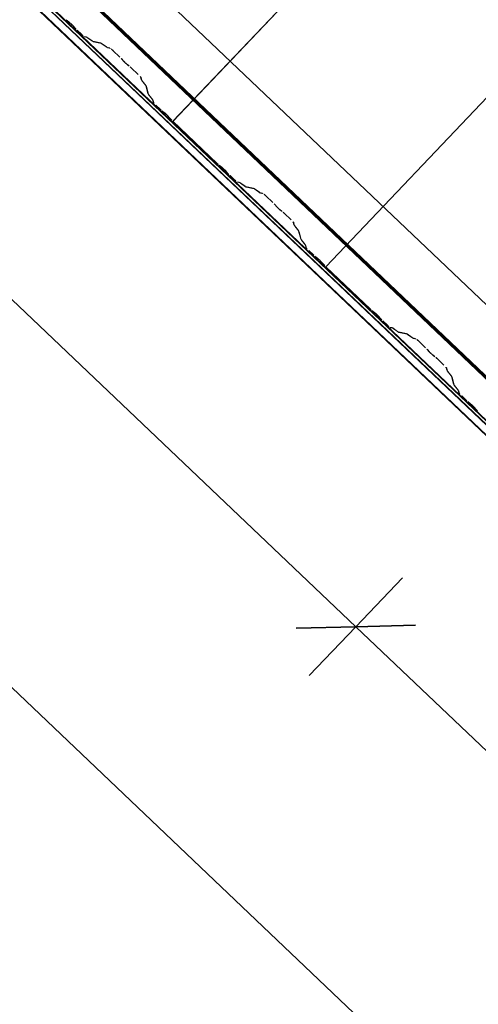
# Model space of a CAD drawing. Header units: metres. Extents: x 32343131.6 to 32343183.7, y 5699223.3 to 5699275.1.
# Tile 112 of 190: x 32343163.337 to 32343164.152, y 5699225.833 to 5699227.584. Entities that reach past the tile are written whole.
import ezdxf

# ---------------------------------------------------------------- set-up
doc = ezdxf.new("R2010")
doc.units = ezdxf.units.M
for name, color, linetype, lineweight in [('0-1', 7, 'Continuous', 5), ('A-ANNO-DIMS', 7, 'Continuous', 9), ('A-ANNO-DIMS-50', 7, 'Continuous', 9)]:
    doc.layers.add(name, color=color, linetype=linetype, lineweight=lineweight)
for name, color, linetype, lineweight, true_color in [('A-ROOF-1', 7, 'Continuous', 5, 0xcccccc), ('E-POWR-CNDT-1', 5, 'Continuous', 70, 0x0000ff), ('S-BEAM-1', 7, 'Continuous', 5, 0xcccccc)]:
    doc.layers.add(name, color=color, linetype=linetype, lineweight=lineweight, true_color=true_color)
doc.styles.add('Arial', font='arial.ttf', dxfattribs={"height": 0.15})
doc.dimstyles.new('Blitzschutz', dxfattribs={"dimscale": 0.3048, "dimtxt": 0.153039, "dimasz": 0.492126, "dimexe": 0.393701, "dimexo": 0.0625, "dimgap": 0.287073, "dimtad": 1, "dimlfac": 100, "dimrnd": 0.01, "dimdsep": 46, "dimtxsty": 'Arial', "dimblk1": 'OBLIQUE', "dimblk2": 'OBLIQUE', "dimsah": 1, "dimcen": 0.09, "dimdle": 0.393701, "dimadec": 0, "dimazin": 0, "dimtfac": 1, "dimtdec": 4, "dimtix": 1, "dimtmove": 0, "dimatfit": 3, "dimfxl": 0.393701, "dimfxlon": 1, "dimtvp": 1, "dimtfill": 1, "dimtolj": 1, "dimtzin": 0, "dimarcsym": 2})

# ---------------------------------------------------------------- blocks, each defined once
blk = doc.blocks.new('Ortgang Hochpunkt - Ortgang Hochpunkt-3544340-TGA_190_LP5_GR_DA-TGA-01_G_')
at = {"layer": 'A-ROOF-1'}
for p, q in [((89.4753, -25.0355), (54.6993, 8.0497)), ((89.3588, -25.1579), (54.5828, 7.9273)), ((54.5837, 7.9281), (89.3597, -25.1571)), ((89.4753, -25.0355), (54.8986, 7.8602)), ((86.4503, -22.3717), (80.6667, -16.8693)), ((86.4469, -22.3674), (80.6711, -16.8725)), ((86.4407, -22.3554), (80.6826, -16.8773)), ((86.4397, -22.3532), (80.6848, -16.8781))]:
    blk.add_line(p, q, dxfattribs=at)
blk = doc.blocks.new('ARC_190_LPX_FM_Stellplätze_rvt-1-TGA_190_LP5_GR_DA-TGA-01_G_')
at = {"layer": 'S-BEAM-1'}
for p, q in [((32343163.6088, 5699227.4032), (32343171.8711, 5699236.0877)), ((32343163.6088, 5699227.4032), (32343171.8711, 5699236.0877)), ((32343163.6089, 5699227.4033), (32343171.8712, 5699236.0878)), ((32343163.6089, 5699227.4033), (32343171.8712, 5699236.0878)), ((32343163.8805, 5699227.1447), (32343172.1428, 5699235.8292)), ((32343163.8805, 5699227.1447), (32343172.1428, 5699235.8292)), ((32343163.8806, 5699227.1448), (32343172.1429, 5699235.8293)), ((32343163.8806, 5699227.1448), (32343172.1429, 5699235.8293)), ((32343163.424, 5699227.5801), (32343163.4192, 5699227.5839)), ((32343163.4199, 5699227.5831), (32343163.4247, 5699227.5793)), ((32343163.4308, 5699227.5735), (32343163.4349, 5699227.5689)), ((32343163.4357, 5699227.5683), (32343163.4317, 5699227.5728)), ((32343163.4386, 5699227.5651), (32343163.4461, 5699227.558)), ((32343163.4462, 5699227.5581), (32343163.4387, 5699227.5652)), ((32343163.4552, 5699227.5534), (32343163.4508, 5699227.5543)), ((32343163.4519, 5699227.5533), (32343163.4563, 5699227.5524)), ((32343163.4655, 5699227.5462), (32343163.4562, 5699227.5528)), ((32343163.4571, 5699227.5519), (32343163.4663, 5699227.5452)), ((32343163.4807, 5699227.5428), (32343163.4663, 5699227.5457)), ((32343163.4673, 5699227.5447), (32343163.4818, 5699227.5417)), ((32343163.4909, 5699227.5355), (32343163.4817, 5699227.5422)), ((32343163.4826, 5699227.5413), (32343163.4918, 5699227.5346)), ((32343163.4967, 5699227.5341), (32343163.4917, 5699227.5351)), ((32343163.4928, 5699227.534), (32343163.4977, 5699227.533)), ((32343163.5023, 5699227.5293), (32343163.5147, 5699227.5175)), ((32343163.5148, 5699227.5176), (32343163.5024, 5699227.5294)), ((32343163.5181, 5699227.514), (32343163.5199, 5699227.5118)), ((32343163.5208, 5699227.511), (32343163.519, 5699227.5132)), ((32343163.5303, 5699227.5024), (32343163.528, 5699227.5041)), ((32343163.5289, 5699227.5032), (32343163.5311, 5699227.5015)), ((32343163.5349, 5699227.4983), (32343163.5472, 5699227.4866)), ((32343163.5473, 5699227.4867), (32343163.535, 5699227.4984)), ((32343163.5512, 5699227.4821), (32343163.5525, 5699227.4773)), ((32343163.5535, 5699227.4762), (32343163.5523, 5699227.4811)), ((32343163.5531, 5699227.4763), (32343163.5602, 5699227.4674)), ((32343163.5612, 5699227.4666), (32343163.554, 5699227.4755)), ((32343163.5607, 5699227.4667), (32343163.5644, 5699227.4523)), ((32343163.5654, 5699227.4513), (32343163.5618, 5699227.4656)), ((32343163.565, 5699227.4514), (32343163.5721, 5699227.4425)), ((32343163.5731, 5699227.4417), (32343163.5659, 5699227.4506)), ((32343163.5726, 5699227.4417), (32343163.5737, 5699227.4373)), ((32343163.5748, 5699227.4363), (32343163.5737, 5699227.4407)), ((32343163.5787, 5699227.4318), (32343163.5862, 5699227.4247)), ((32343163.5863, 5699227.4248), (32343163.5788, 5699227.4319)), ((32343163.5943, 5699227.4182), (32343163.5895, 5699227.4219)), ((32343163.5902, 5699227.4212), (32343163.595, 5699227.4174)), ((32343163.6011, 5699227.4115), (32343163.6051, 5699227.4069)), ((32343163.606, 5699227.4063), (32343163.6019, 5699227.4108)), ((32343163.6089, 5699227.4033), (32343163.6088, 5699227.4032)), ((32343163.6088, 5699227.4032), (32343163.6089, 5699227.4033)), ((32343163.6088, 5699227.4032), (32343163.6877, 5699227.3282)), ((32343163.6877, 5699227.3283), (32343163.6089, 5699227.4033)), ((32343163.6957, 5699227.3217), (32343163.6909, 5699227.3255)), ((32343163.6916, 5699227.3247), (32343163.6964, 5699227.3209)), ((32343163.7025, 5699227.315), (32343163.7066, 5699227.3104)), ((32343163.7074, 5699227.3098), (32343163.7034, 5699227.3143)), ((32343163.7103, 5699227.3067), (32343163.7178, 5699227.2995)), ((32343163.7179, 5699227.2996), (32343163.7104, 5699227.3068)), ((32343163.7269, 5699227.2949), (32343163.7225, 5699227.2958)), ((32343163.7236, 5699227.2948), (32343163.728, 5699227.2939)), ((32343163.7371, 5699227.2877), (32343163.7279, 5699227.2943)), ((32343163.7288, 5699227.2934), (32343163.738, 5699227.2868)), ((32343163.7524, 5699227.2843), (32343163.7379, 5699227.2872)), ((32343163.739, 5699227.2862), (32343163.7535, 5699227.2833)), ((32343163.7626, 5699227.2771), (32343163.7534, 5699227.2837)), ((32343163.7543, 5699227.2828), (32343163.7635, 5699227.2761)), ((32343163.7683, 5699227.2756), (32343163.7634, 5699227.2766)), ((32343163.7645, 5699227.2755), (32343163.7694, 5699227.2745)), ((32343163.774, 5699227.2708), (32343163.7864, 5699227.2591)), ((32343163.7864, 5699227.2591), (32343163.7741, 5699227.2709)), ((32343163.7898, 5699227.2555), (32343163.7916, 5699227.2533)), ((32343163.7925, 5699227.2525), (32343163.7907, 5699227.2547)), ((32343163.802, 5699227.244), (32343163.7997, 5699227.2456)), ((32343163.8005, 5699227.2447), (32343163.8028, 5699227.2431)), ((32343163.8066, 5699227.2398), (32343163.8189, 5699227.2281)), ((32343163.819, 5699227.2282), (32343163.8067, 5699227.2399)), ((32343163.8229, 5699227.2237), (32343163.8241, 5699227.2188)), ((32343163.8252, 5699227.2178), (32343163.824, 5699227.2226)), ((32343163.8248, 5699227.2178), (32343163.8319, 5699227.2089)), ((32343163.8328, 5699227.2081), (32343163.8257, 5699227.217)), ((32343163.8324, 5699227.2082), (32343163.836, 5699227.1939)), ((32343163.8371, 5699227.1929), (32343163.8335, 5699227.2072)), ((32343163.8367, 5699227.1929), (32343163.8438, 5699227.184)), ((32343163.8447, 5699227.1832), (32343163.8376, 5699227.1921)), ((32343163.8443, 5699227.1833), (32343163.8454, 5699227.1789)), ((32343163.8465, 5699227.1779), (32343163.8454, 5699227.1823)), ((32343163.8504, 5699227.1733), (32343163.8579, 5699227.1662)), ((32343163.858, 5699227.1663), (32343163.8505, 5699227.1734)), ((32343163.8659, 5699227.1597), (32343163.8612, 5699227.1635)), ((32343163.8619, 5699227.1627), (32343163.8666, 5699227.1589)), ((32343163.8728, 5699227.153), (32343163.8768, 5699227.1485)), ((32343163.8776, 5699227.1478), (32343163.8736, 5699227.1524)), ((32343163.8806, 5699227.1448), (32343163.8805, 5699227.1447)), ((32343163.8805, 5699227.1447), (32343163.8806, 5699227.1448)), ((32343163.8805, 5699227.1447), (32343163.9593, 5699227.0697)), ((32343163.9594, 5699227.0698), (32343163.8806, 5699227.1448)), ((32343163.9674, 5699227.0632), (32343163.9626, 5699227.067)), ((32343163.9633, 5699227.0662), (32343163.9681, 5699227.0624)), ((32343163.9742, 5699227.0565), (32343163.9782, 5699227.052)), ((32343163.9791, 5699227.0513), (32343163.975, 5699227.0559)), ((32343163.9896, 5699227.0411), (32343163.982, 5699227.0483)), ((32343163.982, 5699227.0482), (32343163.9895, 5699227.041)), ((32343163.9986, 5699227.0365), (32343163.9942, 5699227.0374)), ((32343163.9952, 5699227.0363), (32343163.9997, 5699227.0354)), ((32343164.0088, 5699227.0292), (32343163.9996, 5699227.0359)), ((32343164.0005, 5699227.035), (32343164.0097, 5699227.0283)), ((32343164.0241, 5699227.0258), (32343164.0096, 5699227.0287)), ((32343164.0107, 5699227.0277), (32343164.0252, 5699227.0248)), ((32343164.0343, 5699227.0186), (32343164.0251, 5699227.0252)), ((32343164.026, 5699227.0243), (32343164.0352, 5699227.0177)), ((32343164.04, 5699227.0171), (32343164.0351, 5699227.0181)), ((32343164.0362, 5699227.0171), (32343164.0411, 5699227.0161)), ((32343164.0457, 5699227.0123), (32343164.058, 5699227.0006)), ((32343164.0581, 5699227.0007), (32343164.0458, 5699227.0124)), ((32343164.0615, 5699226.997), (32343164.0633, 5699226.9948)), ((32343164.0642, 5699226.994), (32343164.0624, 5699226.9962)), ((32343164.0737, 5699226.9855), (32343164.0714, 5699226.9872)), ((32343164.0722, 5699226.9863), (32343164.0745, 5699226.9846)), ((32343164.0783, 5699226.9813), (32343164.0906, 5699226.9696)), ((32343164.0907, 5699226.9697), (32343164.0784, 5699226.9814)), ((32343164.0946, 5699226.9652), (32343164.0958, 5699226.9603)), ((32343164.0969, 5699226.9593), (32343164.0957, 5699226.9642)), ((32343164.0965, 5699226.9593), (32343164.1036, 5699226.9505)), ((32343164.1045, 5699226.9497), (32343164.0974, 5699226.9585)), ((32343164.1041, 5699226.9497), (32343164.1077, 5699226.9354)), ((32343164.1088, 5699226.9344), (32343164.1052, 5699226.9487)), ((32343164.1084, 5699226.9344), (32343164.1155, 5699226.9256)), ((32343164.1164, 5699226.9247), (32343164.1093, 5699226.9336)), ((32343164.116, 5699226.9248), (32343164.1171, 5699226.9204)), ((32343164.1182, 5699226.9194), (32343164.1171, 5699226.9238)), ((32343164.1221, 5699226.9149), (32343164.1296, 5699226.9077)), ((32343164.1297, 5699226.9078), (32343164.1222, 5699226.915)), ((32343164.1376, 5699226.9012), (32343164.1329, 5699226.905)), ((32343164.1336, 5699226.9042), (32343164.1383, 5699226.9004)), ((32343164.1445, 5699226.8946), (32343164.1485, 5699226.89)), ((32343164.1493, 5699226.8893), (32343164.1453, 5699226.8939))]:
    blk.add_line(p, q, dxfattribs=at)
for centre, major_axis, ratio, start_param, end_param in [((32343163.4275, 5699227.5761), (-0.00543, 0.00517), 0.087156, 3.927882, 5.496895), ((32343163.4275, 5699227.5761), (-0.00435, 0.00414), 0.087156, 3.927881, 5.496895), ((32343163.439, 5699227.5656), (-0.00543, 0.00517), 0.087156, 0.78629, 1.570796), ((32343163.439, 5699227.5656), (-0.00435, 0.00414), 0.087156, 0.786288, 1.570796), ((32343163.4465, 5699227.5585), (-0.00543, 0.00517), 0.087156, 1.570797, 3.003603), ((32343163.4465, 5699227.5585), (-0.00435, 0.00414), 0.087156, 1.570797, 3.003604), ((32343163.4606, 5699227.5482), (-0.00543, 0.00517), 0.087155, 5.711274, 6.145194), ((32343163.4606, 5699227.5482), (-0.00435, 0.00414), 0.087156, 5.711274, 6.145196), ((32343163.462, 5699227.5499), (-0.00435, 0.00414), 0.087156, 2.56968, 3.003604), ((32343163.462, 5699227.5499), (-0.00543, 0.00517), 0.087155, 2.569681, 3.003607), ((32343163.486, 5699227.5376), (-0.00543, 0.00517), 0.087156, 5.711274, 6.145198), ((32343163.486, 5699227.5376), (-0.00435, 0.00414), 0.087156, 5.711273, 6.145196), ((32343163.4875, 5699227.5392), (-0.00435, 0.00414), 0.087156, 2.569678, 3.003604), ((32343163.4875, 5699227.5392), (-0.00543, 0.00517), 0.087156, 2.569681, 3.003605), ((32343163.502, 5699227.5289), (-0.00543, 0.00517), 0.087156, 4.712389, 6.145196), ((32343163.502, 5699227.5289), (-0.00435, 0.00414), 0.087156, 4.712389, 6.145196), ((32343163.5143, 5699227.5172), (-0.00435, 0.00414), 0.087156, 3.741012, 4.712389), ((32343163.5143, 5699227.5172), (-0.00543, 0.00517), 0.087156, 3.741009, 4.712389), ((32343163.5246, 5699227.5078), (-0.00543, 0.00517), 0.087155, 0.599417, 2.542176), ((32343163.5246, 5699227.5078), (-0.00435, 0.00414), 0.087155, 0.599416, 2.542176), ((32343163.5345, 5699227.4979), (-0.00543, 0.00517), 0.087156, 4.712389, 5.683771), ((32343163.5345, 5699227.4979), (-0.00435, 0.00414), 0.087156, 4.712389, 5.683768), ((32343163.5469, 5699227.4862), (-0.00435, 0.00414), 0.087156, 3.279581, 4.712389), ((32343163.5469, 5699227.4862), (-0.00543, 0.00517), 0.087156, 3.279581, 4.712389), ((32343163.5579, 5699227.4722), (-0.00543, 0.00517), 0.087155, 0.13799, 0.571916), ((32343163.5579, 5699227.4722), (-0.00435, 0.00414), 0.087156, 0.13799, 0.571912), ((32343163.5563, 5699227.4707), (-0.00435, 0.00414), 0.087156, 3.279584, 3.713505), ((32343163.5563, 5699227.4707), (-0.00543, 0.00517), 0.087156, 3.279581, 3.713506), ((32343163.5698, 5699227.4473), (-0.00543, 0.00517), 0.087156, 0.137989, 0.571915), ((32343163.5698, 5699227.4473), (-0.00435, 0.00414), 0.087156, 0.137985, 0.571912), ((32343163.5682, 5699227.4458), (-0.00435, 0.00414), 0.087156, 3.279582, 3.713505), ((32343163.5682, 5699227.4458), (-0.00543, 0.00517), 0.087156, 3.279581, 3.713507), ((32343163.5792, 5699227.4323), (-0.00543, 0.00517), 0.087156, 0.137989, 1.570796), ((32343163.5792, 5699227.4323), (-0.00435, 0.00414), 0.087156, 0.137984, 1.570796), ((32343163.5867, 5699227.4251), (-0.00543, 0.00517), 0.087156, 1.570796, 2.355302), ((32343163.5867, 5699227.4251), (-0.00435, 0.00414), 0.087156, 1.570796, 2.355303), ((32343163.5978, 5699227.4142), (-0.00543, 0.00517), 0.087156, 3.927883, 5.496897), ((32343163.5978, 5699227.4142), (-0.00435, 0.00414), 0.087156, 3.927882, 5.496895), ((32343163.6093, 5699227.4036), (-0.00543, 0.00517), 0.087155, 0.78629, 1.570796), ((32343163.6093, 5699227.4036), (-0.00435, 0.00414), 0.087155, 0.78629, 1.570797), ((32343163.6881, 5699227.3286), (-0.00435, 0.00414), 0.087155, 1.570797, 2.355303), ((32343163.6881, 5699227.3286), (-0.00543, 0.00517), 0.087155, 1.570797, 2.355301), ((32343163.6992, 5699227.3177), (-0.00543, 0.00517), 0.087155, 3.927883, 5.496897), ((32343163.6992, 5699227.3177), (-0.00435, 0.00414), 0.087155, 3.927881, 5.496896), ((32343163.7107, 5699227.3071), (-0.00543, 0.00517), 0.087156, 0.78629, 1.570796), ((32343163.7107, 5699227.3071), (-0.00435, 0.00414), 0.087156, 0.786292, 1.570796), ((32343163.7182, 5699227.3), (-0.00543, 0.00517), 0.087156, 1.570797, 3.003603), ((32343163.7182, 5699227.3), (-0.00435, 0.00414), 0.087156, 1.570796, 3.003604), ((32343163.7323, 5699227.2897), (-0.00543, 0.00517), 0.087155, 5.711274, 6.145194), ((32343163.7323, 5699227.2897), (-0.00435, 0.00414), 0.087157, 5.711277, 6.145196), ((32343163.7337, 5699227.2914), (-0.00435, 0.00414), 0.087156, 2.569679, 3.003604), ((32343163.7337, 5699227.2914), (-0.00543, 0.00517), 0.087156, 2.569681, 3.003605), ((32343163.7577, 5699227.2791), (-0.00543, 0.00517), 0.087155, 5.711273, 6.145194), ((32343163.7577, 5699227.2791), (-0.00435, 0.00414), 0.087156, 5.711278, 6.145196), ((32343163.7592, 5699227.2807), (-0.00435, 0.00414), 0.087156, 2.569679, 3.003604), ((32343163.7592, 5699227.2807), (-0.00543, 0.00517), 0.087155, 2.569681, 3.003606), ((32343163.7737, 5699227.2704), (-0.00543, 0.00517), 0.087156, 4.712389, 6.145195), ((32343163.7737, 5699227.2704), (-0.00435, 0.00414), 0.087156, 4.712389, 6.145196), ((32343163.786, 5699227.2587), (-0.00435, 0.00414), 0.087156, 3.741011, 4.712389), ((32343163.786, 5699227.2587), (-0.00543, 0.00517), 0.087156, 3.741009, 4.712389), ((32343163.7963, 5699227.2493), (-0.00543, 0.00517), 0.087156, 0.599417, 2.542173), ((32343163.7963, 5699227.2493), (-0.00435, 0.00414), 0.087156, 0.599417, 2.542176), ((32343163.8062, 5699227.2394), (-0.00543, 0.00517), 0.087156, 4.712389, 5.683767), ((32343163.8062, 5699227.2394), (-0.00435, 0.00414), 0.087156, 4.712389, 5.683768), ((32343163.8185, 5699227.2277), (-0.00435, 0.00414), 0.087156, 3.279586, 4.712389), ((32343163.8185, 5699227.2277), (-0.00543, 0.00517), 0.087155, 3.279582, 4.712389), ((32343163.8296, 5699227.2137), (-0.00543, 0.00517), 0.087156, 0.137989, 0.571913), ((32343163.8296, 5699227.2137), (-0.00435, 0.00414), 0.087156, 0.137985, 0.571912), ((32343163.828, 5699227.2122), (-0.00435, 0.00414), 0.087156, 3.27958, 3.713504), ((32343163.828, 5699227.2122), (-0.00543, 0.00517), 0.087155, 3.279582, 3.713509), ((32343163.8415, 5699227.1888), (-0.00543, 0.00517), 0.087156, 0.137988, 0.571915), ((32343163.8415, 5699227.1888), (-0.00435, 0.00414), 0.087156, 0.137991, 0.571912), ((32343163.8399, 5699227.1873), (-0.00435, 0.00414), 0.087155, 3.279582, 3.713505), ((32343163.8399, 5699227.1873), (-0.00543, 0.00517), 0.087156, 3.279581, 3.713506), ((32343163.8508, 5699227.1738), (-0.00543, 0.00517), 0.087156, 0.137988, 1.570796), ((32343163.8508, 5699227.1738), (-0.00435, 0.00414), 0.087156, 0.137987, 1.570796), ((32343163.8584, 5699227.1667), (-0.00543, 0.00517), 0.087156, 1.570797, 2.3553), ((32343163.8584, 5699227.1667), (-0.00435, 0.00414), 0.087155, 1.570797, 2.355303), ((32343163.8695, 5699227.1557), (-0.00543, 0.00517), 0.087156, 3.927883, 5.496896), ((32343163.8695, 5699227.1557), (-0.00435, 0.00414), 0.087156, 3.927883, 5.496895), ((32343163.881, 5699227.1452), (-0.00543, 0.00517), 0.087155, 0.78629, 1.570797), ((32343163.881, 5699227.1452), (-0.00435, 0.00414), 0.087155, 0.786292, 1.570797), ((32343163.9598, 5699227.0702), (-0.00543, 0.00517), 0.087155, 1.570797, 2.355301), ((32343163.9598, 5699227.0702), (-0.00435, 0.00414), 0.087155, 1.570797, 2.355303), ((32343163.9709, 5699227.0592), (-0.00543, 0.00517), 0.087155, 3.927883, 5.496897), ((32343163.9709, 5699227.0592), (-0.00435, 0.00414), 0.087155, 3.927883, 5.496896), ((32343163.9824, 5699227.0487), (-0.00543, 0.00517), 0.087155, 0.78629, 1.570797), ((32343163.9824, 5699227.0487), (-0.00435, 0.00414), 0.087156, 0.786291, 1.570796), ((32343163.9899, 5699227.0415), (-0.00543, 0.00517), 0.087156, 1.570796, 3.003604), ((32343163.9899, 5699227.0415), (-0.00435, 0.00414), 0.087156, 1.570796, 3.003603), ((32343164.0039, 5699227.0313), (-0.00543, 0.00517), 0.087156, 5.711273, 6.145196), ((32343164.0039, 5699227.0313), (-0.00435, 0.00414), 0.087156, 5.711276, 6.145196), ((32343164.0054, 5699227.0329), (-0.00435, 0.00414), 0.087156, 2.569679, 3.003604), ((32343164.0054, 5699227.0329), (-0.00543, 0.00517), 0.087155, 2.569681, 3.003605), ((32343164.0294, 5699227.0206), (-0.00543, 0.00517), 0.087156, 5.711273, 6.145195), ((32343164.0294, 5699227.0206), (-0.00435, 0.00414), 0.087156, 5.711276, 6.145196), ((32343164.0308, 5699227.0223), (-0.00435, 0.00414), 0.087156, 2.56968, 3.003604), ((32343164.0308, 5699227.0223), (-0.00543, 0.00517), 0.087156, 2.56968, 3.003601), ((32343164.0454, 5699227.0119), (-0.00543, 0.00517), 0.087156, 4.712389, 6.145196), ((32343164.0454, 5699227.0119), (-0.00435, 0.00414), 0.087156, 4.712389, 6.145196), ((32343164.0577, 5699227.0002), (-0.00435, 0.00414), 0.087155, 3.741016, 4.71239), ((32343164.0577, 5699227.0002), (-0.00543, 0.00517), 0.087156, 3.74101, 4.712389), ((32343164.068, 5699226.9908), (-0.00543, 0.00517), 0.087156, 0.599417, 2.542173), ((32343164.068, 5699226.9908), (-0.00435, 0.00414), 0.087156, 0.599416, 2.542176), ((32343164.0779, 5699226.981), (-0.00543, 0.00517), 0.087156, 4.712389, 5.683766), ((32343164.0779, 5699226.981), (-0.00435, 0.00414), 0.087156, 4.712389, 5.683768), ((32343164.0902, 5699226.9692), (-0.00435, 0.00414), 0.087156, 3.279585, 4.712389), ((32343164.0902, 5699226.9692), (-0.00543, 0.00517), 0.087156, 3.279581, 4.712389), ((32343164.1013, 5699226.9552), (-0.00543, 0.00517), 0.087156, 0.137989, 0.571912), ((32343164.1013, 5699226.9552), (-0.00435, 0.00414), 0.087156, 0.13799, 0.571912), ((32343164.0997, 5699226.9537), (-0.00435, 0.00414), 0.087156, 3.279581, 3.713504), ((32343164.0997, 5699226.9537), (-0.00543, 0.00517), 0.087156, 3.279582, 3.713508), ((32343164.1132, 5699226.9303), (-0.00543, 0.00517), 0.087156, 0.137988, 0.571915), ((32343164.1132, 5699226.9303), (-0.00435, 0.00414), 0.087156, 0.137992, 0.571912), ((32343164.1116, 5699226.9288), (-0.00435, 0.00414), 0.087155, 3.279586, 3.713505), ((32343164.1116, 5699226.9288), (-0.00543, 0.00517), 0.087156, 3.279581, 3.713505), ((32343164.1225, 5699226.9153), (-0.00543, 0.00517), 0.087156, 0.137989, 1.570796), ((32343164.1225, 5699226.9153), (-0.00435, 0.00414), 0.087156, 0.137988, 1.570796), ((32343164.1301, 5699226.9082), (-0.00543, 0.00517), 0.087156, 1.570796, 2.355301), ((32343164.1301, 5699226.9082), (-0.00435, 0.00414), 0.087156, 1.570796, 2.355303), ((32343164.1411, 5699226.8972), (-0.00543, 0.00517), 0.087156, 3.927883, 5.496896), ((32343164.1411, 5699226.8972), (-0.00435, 0.00414), 0.087156, 3.927881, 5.496895), ((32343164.1527, 5699226.8867), (-0.00543, 0.00517), 0.087156, 0.78629, 1.570797), ((32343164.1527, 5699226.8867), (-0.00435, 0.00414), 0.087156, 0.786293, 1.570797)]:
    blk.add_ellipse(centre, major_axis=major_axis, ratio=ratio, start_param=start_param, end_param=end_param, dxfattribs=at)
at = {"layer": 'A-ROOF-1'}
blk.add_blockref('Ortgang Hochpunkt - Ortgang Hochpunkt-3544340-TGA_190_LP5_GR_DA-TGA-01_G_', (32343077.7673, 5699249.1855), dxfattribs=at)
blk = doc.blocks.new('DIMBLOCK1-TGA_190_LP5_GR_DA-TGA-01_G_')
at = {"layer": 'A-ANNO-DIMS-50', "transparency": 16777216}
for p, q in [((32343163.934, 5699226.5045), (32343164.0167, 5699226.5914)), ((32343163.934, 5699226.5045), (32343163.8513, 5699226.4176)), ((32343166.9189, 5699223.6647), (32343163.934, 5699226.5045)), ((32343166.832, 5699223.7474), (32343166.9147, 5699223.8343)), ((32343166.832, 5699223.7474), (32343166.7493, 5699223.6605))]:
    blk.add_line(p, q, dxfattribs=at)
at = {"layer": 'A-ANNO-DIMS-50', "lineweight": 35, "transparency": 16777216}
for p, q in [((32343163.934, 5699226.5045), (32343163.828, 5699226.5019)), ((32343163.934, 5699226.5045), (32343164.04, 5699226.5071)), ((32343166.832, 5699223.7474), (32343166.938, 5699223.75)), ((32343166.832, 5699223.7474), (32343166.726, 5699223.7448))]:
    blk.add_line(p, q, dxfattribs=at)
at = {"layer": 'A-ANNO-DIMS-50', "color": 0, "transparency": 16777216, "insert": (32343165.4366, 5699224.6853), "char_height": 0.15, "width": 0.822172, "attachment_point": 1, "rotation": 136.4273, "line_spacing_factor": 0.941778, "style": 'Arial', "bg_fill": 3, "box_fill_scale": 1.25, "bg_fill_color": 256, "bg_fill_true_color": 13158600, "bg_fill_transparency": 0}
blk.add_mtext('400 cm', dxfattribs=at)
blk = doc.blocks.new('_Oblique')
at = {"color": 0, "linetype": 'ByBlock', "lineweight": -2}
blk.add_line((-0.5, -0.5), (0.5, 0.5), dxfattribs=at)
blk = doc.blocks.new('DIMBLOCK2-TGA_190_LP5_GR_DA-TGA-01_G_')
at = {"layer": 'A-ANNO-DIMS-50', "transparency": 16777216}
for p, q in [((32343158.138, 5699232.0187), (32343158.2207, 5699232.1056)), ((32343158.138, 5699232.0187), (32343158.0553, 5699231.9318)), ((32343163.934, 5699226.5045), (32343158.138, 5699232.0187)), ((32343163.934, 5699226.5045), (32343164.0167, 5699226.5914)), ((32343163.934, 5699226.5045), (32343163.8513, 5699226.4176))]:
    blk.add_line(p, q, dxfattribs=at)
at = {"layer": 'A-ANNO-DIMS-50', "lineweight": 35, "transparency": 16777216}
for p, q in [((32343158.138, 5699232.0187), (32343158.032, 5699232.0161)), ((32343158.138, 5699232.0187), (32343158.244, 5699232.0213)), ((32343163.934, 5699226.5045), (32343163.828, 5699226.5019)), ((32343163.934, 5699226.5045), (32343164.04, 5699226.5071))]:
    blk.add_line(p, q, dxfattribs=at)
at = {"layer": 'A-ANNO-DIMS-50', "color": 0, "transparency": 16777216, "insert": (32343161.0897, 5699228.821), "char_height": 0.15, "width": 0.822172, "attachment_point": 1, "rotation": 136.4273, "line_spacing_factor": 0.941778, "style": 'Arial', "bg_fill": 3, "box_fill_scale": 1.25, "bg_fill_color": 256, "bg_fill_true_color": 13158600, "bg_fill_transparency": 0}
blk.add_mtext('800 cm', dxfattribs=at)
blk = doc.blocks.new('DIMBLOCK8-TGA_190_LP5_GR_DA-TGA-01_G_')
at = {"layer": 'A-ANNO-DIMS-50', "transparency": 16777216}
for p, q in [((32343157.7934, 5699231.6564), (32343157.8761, 5699231.7434)), ((32343157.7934, 5699231.6564), (32343157.7106, 5699231.5695)), ((32343166.5743, 5699223.3024), (32343157.7934, 5699231.6564)), ((32343166.4874, 5699223.3851), (32343166.5701, 5699223.4721)), ((32343166.4874, 5699223.3851), (32343166.4046, 5699223.2982))]:
    blk.add_line(p, q, dxfattribs=at)
at = {"layer": 'A-ANNO-DIMS-50', "lineweight": 35, "transparency": 16777216}
for p, q in [((32343157.7934, 5699231.6564), (32343157.6873, 5699231.6538)), ((32343157.7934, 5699231.6564), (32343157.8994, 5699231.6591)), ((32343166.4874, 5699223.3851), (32343166.3813, 5699223.3825)), ((32343166.4874, 5699223.3851), (32343166.5934, 5699223.3878))]:
    blk.add_line(p, q, dxfattribs=at)
at = {"layer": 'A-ANNO-DIMS-50', "color": 0, "transparency": 16777216, "insert": (32343162.2358, 5699227.0404), "char_height": 0.15, "width": 0.960613, "attachment_point": 1, "rotation": 136.4273, "line_spacing_factor": 0.941778, "style": 'Arial', "bg_fill": 3, "box_fill_scale": 1.25, "bg_fill_color": 256, "bg_fill_true_color": 13158600, "bg_fill_transparency": 0}
blk.add_mtext('1200 cm', dxfattribs=at)

msp = doc.modelspace()

# ---------------------------------------------------------------- linework, layer by layer
at = {"layer": 'E-POWR-CNDT-1'}
msp.add_line((32343158.51489, 5699232.32418), (32343167.14331, 5699224.11527), dxfattribs=at)

# ---------------------------------------------------------------- block references
at = {"layer": '0-1'}
msp.add_blockref('ARC_190_LPX_FM_Stellplätze_rvt-1-TGA_190_LP5_GR_DA-TGA-01_G_', (0, 0), dxfattribs=at)

# ---------------------------------------------------------------- next in the draw order: dimensions: what is measured, and where the dimension line sits
at = {"layer": 'A-ANNO-DIMS'}
dim = msp.add_linear_dim(base=(32343163.93399, 5699226.5045), p1=(32343166.91471, 5699223.83434), p2=(32343164.01671, 5699226.59144), angle=316.42726, dimstyle='Blitzschutz', override={"dimpost": '<> cm', "dimfxl": 4}, dxfattribs=at)
dim.commit()
dim.dimension.update_dxf_attribs({"geometry": 'DIMBLOCK1-TGA_190_LP5_GR_DA-TGA-01_G_', "text_midpoint": (32343165.49609, 5699225.24483)})

# ---------------------------------------------------------------- next in the draw order: dimensions: what is measured, and where the dimension line sits
dim = msp.add_linear_dim(base=(32343158.138, 5699232.0187), p1=(32343164.01671, 5699226.59144), p2=(32343158.22071, 5699232.10564), angle=316.42726, dimstyle='Blitzschutz', override={"dimpost": '<> cm', "dimfxl": 8}, dxfattribs=at)
dim.commit()
dim.dimension.update_dxf_attribs({"geometry": 'DIMBLOCK2-TGA_190_LP5_GR_DA-TGA-01_G_', "text_midpoint": (32343161.1491, 5699229.38048)})

# ---------------------------------------------------------------- next in the draw order: dimensions: what is measured, and where the dimension line sits
dim = msp.add_linear_dim(base=(32343157.79336, 5699231.65645), p1=(32343166.57007, 5699223.47209), p2=(32343157.87607, 5699231.74339), angle=316.42726, dimstyle='Blitzschutz', override={"dimpost": '<> cm', "dimfxl": 11.999999}, dxfattribs=at)
dim.commit()
dim.dimension.update_dxf_attribs({"geometry": 'DIMBLOCK8-TGA_190_LP5_GR_DA-TGA-01_G_', "text_midpoint": (32343162.25346, 5699227.63968)})

doc.saveas('drawing.dxf')
